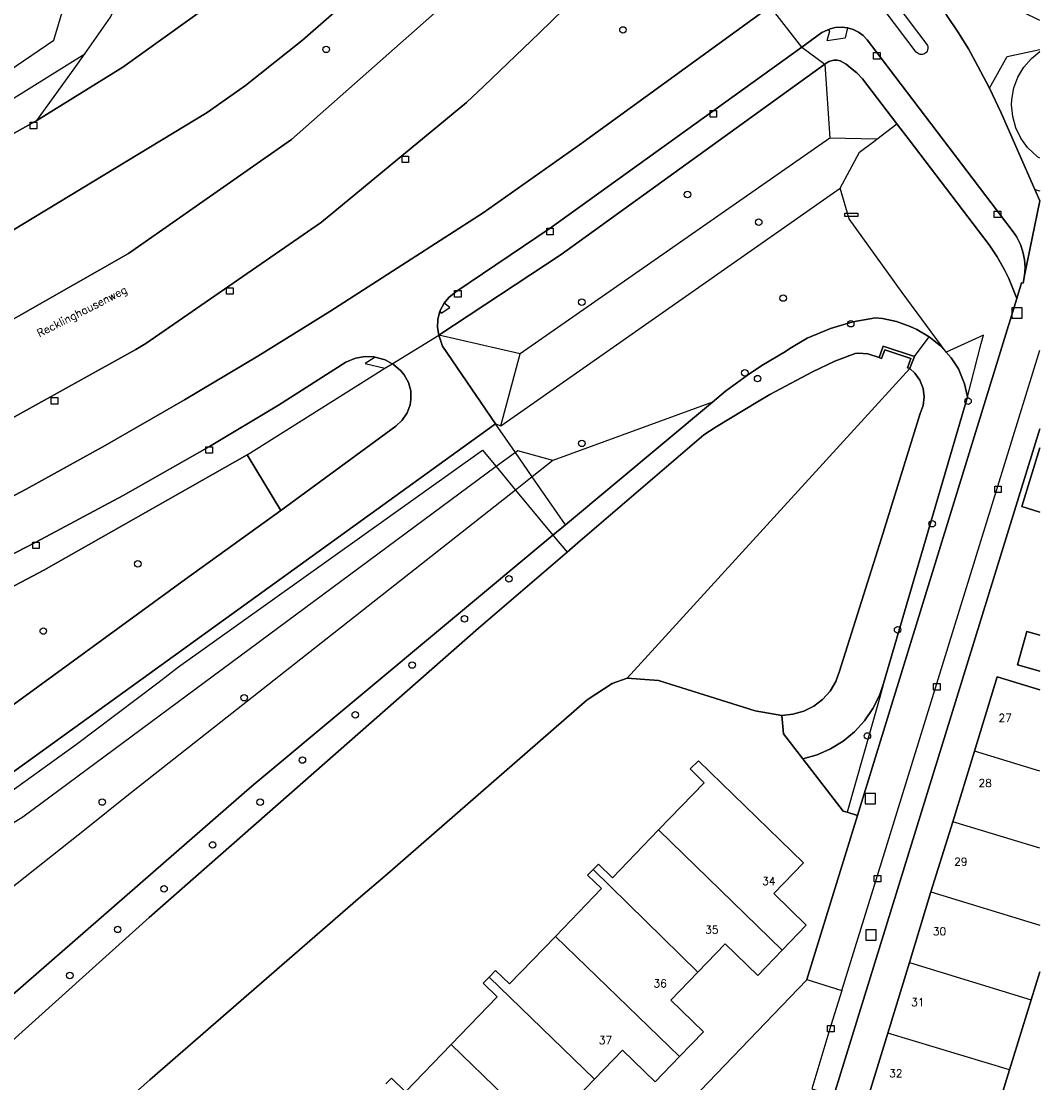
# Model space of a CAD drawing. Header units: metres. Extents: x 108000 to 109000, y 423000 to 423600.
# Tile 87 of 88: x 108922 to 109000, y 423475 to 423557. Entities that reach past the tile are written whole.
import ezdxf

# ---------------------------------------------------------------- set-up
doc = ezdxf.new("R2010")
doc.units = ezdxf.units.M
doc.header["$MEASUREMENT"] = 0
for name, color, linetype in [('Erf', 10, 'Continuous'), ('Fietspad', 10, 'Continuous'), ('groenvoorziening', 10, 'Continuous'), ('Hek', 10, 'Continuous'), ('Huisnummers', 10, 'Continuous'), ('inspectie- _rioolput', 10, 'Continuous'), ('kolk', 10, 'Continuous'), ('Muur', 10, 'Continuous'), ('oever_ slootkant', 10, 'Continuous'), ('Openbare_ruimtenaam', 10, 'Continuous'), ('pand', 10, 'Continuous'), ('rijbaan lokale weg', 10, 'Continuous'), ('vegetatieobject', 10, 'Continuous'), ('verklikker transportleiding', 10, 'Continuous'), ('Voetpad', 10, 'Continuous'), ('Walbescherming', 10, 'Continuous'), ('waterloop_ sloot', 10, 'Continuous'), ('Wegmarkering', 10, 'Continuous'), ('Woonerf', 10, 'Continuous')]:
    doc.layers.add(name, color=color, linetype=linetype)
doc.styles.get("Standard").update_dxf_attribs({"font": 'txt.shx'})

# ---------------------------------------------------------------- blocks, each defined once
blk = doc.blocks.new('308_ACAD_1_FMEBLOCK39')
at = {"layer": 'Erf', "color": 52, "true_color": 0xd2d200}
for points in [[(28.207, 44.845), (27.403, 45.092), (27.118, 45.181), (23.992, 49.203), (22.516, 51.14), (22.383, 52.546), (20.336, 52.89), (12.875, 55.234), (10.453, 55.421), (9.305, 55.015), (7.375, 53.734), (-8.211, 40.171), (-10.101, 38.579), (-26.32, 24.484), (-35.015, 16.796)], [(42.258, -9.201), (38.395, -21.817), (41.602, -27.523), (36.479, -30.152), (33.711, -24.089), (20.789, -20.096), (14.231, -18.057), (13.292, -17.723), (12.44, -17.206), (11.631, -16.61), (4.511, -9.295), (-2.777, -1.764), (-9.022, -1.66), (-9.075, 4.07), (-2.792, 3.978), (24.291, 32.141), (24.312, 32.209), (28.207, 44.845)]]:
    blk.add_lwpolyline(points, dxfattribs=at)
blk = doc.blocks.new('308_ACAD_1_FMEBLOCK40')
at = {"layer": 'Erf', "color": 52, "true_color": 0xd2d200}
for points in [[(7.932, 28.385), (2.425, 10.519), (-7.931, -22.971), (-7.81, -22.782), (-5.427, -23.5), (-3.779, -18.156), (-2.107, -12.719), (-0.451, -7.281), (1.221, -1.875), (2.893, 3.562), (4.651, 9.281), (7.932, 8.287)], [(7.932, -13.439), (7.276, -15.594), (5.604, -21), (3.838, -26.75), (-2.185, -24.906), (-2.292, -25.255), (7.932, -28.385)]]:
    blk.add_lwpolyline(points, dxfattribs=at)

msp = doc.modelspace()

# ---------------------------------------------------------------- linework, layer by layer
at = {"layer": 'Erf', "color": 52, "true_color": 0xd2d200}
for points in [[(109000, 423519.324), (108998.609, 423519.75), (109000, 423524.273)], [(109000, 423507.059), (108998.274, 423507.558), (108999.014, 423510.117), (109000, 423509.832)], [(108949.609, 423475.281), (108950.031, 423475.719), (108951.109, 423474.656), (108954.648, 423478.313), (108958.18, 423481.969), (108957.109, 423483.031), (108957.578, 423483.5), (108958.063, 423484), (108959.141, 423482.969), (108962.68, 423486.625), (108966.227, 423490.313), (108965.156, 423491.344), (108965.57, 423491.781), (108965.992, 423492.188), (108967.07, 423491.156), (108970.609, 423494.844), (108974.148, 423498.469), (108973.07, 423499.531), (108973.688, 423500.156), (108981.797, 423492.313), (108979.5, 423489.938), (108982.008, 423487.5), (108980.141, 423485.563), (108978.281, 423483.625), (108975.758, 423486.063), (108973.656, 423483.875), (108971.57, 423481.719), (108974.094, 423479.281), (108972.227, 423477.375)], [(108972.227, 423477.375), (108970.359, 423475.438), (108967.844, 423477.875), (108965.688, 423475.625), (108963.539, 423473.406)]]:
    msp.add_lwpolyline(points, dxfattribs=at)
at = {"layer": 'Fietspad', "color": 255}
for p, q in [((108981.662, 423555.144), (108979.229, 423558.259)), ((108950.098, 423530.749), (108953.679, 423532.939))]:
    msp.add_line(p, q, dxfattribs=at)
for points in [[(108979.229, 423558.259), (108964.529, 423547.619), (108957.109, 423542.379), (108945.288, 423534.771), (108939.733, 423531.336), (108934.083, 423527.958), (108927.975, 423524.445), (108921.895, 423521.093), (108914.823, 423517.363), (108907.601, 423513.73), (108900.517, 423510.327), (108893.43, 423507.068), (108885.766, 423503.708), (108878.217, 423500.558), (108871.643, 423497.966), (108865.06, 423495.55), (108860.461, 423493.966), (108855.838, 423492.459), (108853.7, 423491.845), (108845.408, 423489.167), (108839.192, 423487.277), (108831.028, 423485.008)], [(108991.3, 423555.349), (108991.343, 423555.269), (108991.371, 423555.182), (108991.383, 423555.092), (108991.379, 423555.002), (108991.359, 423554.913), (108991.323, 423554.829), (108991.273, 423554.754), (108991.211, 423554.688), (108991.137, 423554.634), (108991.055, 423554.594), (108990.968, 423554.57), (108990.877, 423554.561), (108990.787, 423554.569), (108990.699, 423554.592), (108990.616, 423554.631), (108990.542, 423554.684), (108990.479, 423554.749), (108988.019, 423557.996)], [(108988.827, 423558.609), (108991.3, 423555.349)], [(108981.662, 423555.144), (108983.2, 423556.25), (108983.603, 423556.444), (108983.837, 423556.545), (108984.233, 423556.646), (108984.76, 423556.679), (108985.179, 423556.631), (108985.627, 423556.498), (108986.029, 423556.294), (108986.388, 423556.023), (108986.685, 423555.702), (108987.447, 423554.719), (108996.747, 423542.498), (108998.099, 423540.705), (108998.232, 423540.49), (108998.505, 423539.943), (108998.705, 423539.365), (108998.827, 423538.766), (108998.87, 423538.156), (108998.833, 423537.545), (109000, 423543.283), (108999.612, 423544.166), (108997.018, 423550.071), (108996.116, 423551.965), (108995.229, 423553.66), (108994.497, 423555.007), (108993.695, 423556.314), (108992.826, 423557.577)], [(108953.679, 423532.939), (108953.582, 423533.546), (108953.609, 423534.159), (108953.775, 423534.784), (108954.11, 423535.422), (108954.457, 423535.848), (108955, 423536.279), (108962.259, 423541.179), (108981.662, 423555.144)], [(108858.314, 423455.109), (108857.882, 423455.689), (108857.633, 423456.217), (108857.459, 423456.92), (108857.439, 423457.143), (108857.487, 423457.798), (108857.692, 423458.421), (108857.796, 423458.62), (108858.19, 423459.145), (108858.699, 423459.559), (108876.139, 423470.509), (108905.938, 423489.147), (108909.658, 423491.53), (108913.358, 423493.999), (108916.552, 423496.209), (108919.7, 423498.464), (108958.059, 423526.119), (108953.959, 423532.099), (108953.679, 423532.939)], [(108833.782, 423481.496), (108838.493, 423482.84), (108840.868, 423483.57), (108853.857, 423487.729), (108866.709, 423491.993), (108871.941, 423493.843), (108873.51, 423494.43), (108878.702, 423496.486), (108894.569, 423503.157), (108899.529, 423505.32), (108901.685, 423506.315), (108906.571, 423508.696), (108922.639, 423517.009), (108929.366, 423520.586), (108936.008, 423524.361), (108941.321, 423527.56), (108946.534, 423530.861), (108947.279, 423531.169), (108948.015, 423531.294), (108948.669, 423531.265), (108949.543, 423531.046), (108950.098, 423530.749)], [(108950.098, 423530.749), (108950.201, 423530.694), (108950.769, 423530.209), (108951.023, 423529.901), (108951.348, 423529.308), (108951.524, 423528.656), (108951.542, 423527.981), (108951.478, 423527.587), (108951.247, 423526.952), (108950.874, 423526.389), (108950.379, 423525.929), (108941.509, 423519.449), (108934.159, 423514.139), (108917.557, 423502.064), (108912.479, 423498.479), (108909.244, 423496.272), (108906.079, 423494.169), (108873.569, 423474.079), (108854.279, 423462.268), (108853.477, 423461.92)]]:
    msp.add_lwpolyline(points, dxfattribs=at)
at = {"layer": 'groenvoorziening', "color": 3}
for p, q in [((108983.429, 423553.819), (108983.829, 423548.119)), ((108987.451, 423548.048), (108988.99, 423549.224)), ((108983.829, 423548.119), (108959.969, 423531.519)), ((108987.451, 423548.048), (108983.829, 423548.119)), ((108958.469, 423525.959), (108984.615, 423544.279)), ((108999.612, 423544.166), (109000, 423544.055)), ((108999.612, 423544.166), (109000, 423543.283)), ((108959.969, 423531.519), (108953.679, 423532.939)), ((108958.469, 423525.959), (108959.969, 423531.519)), ((108974.769, 423527.774), (108962.484, 423523.281)), ((108963.445, 423518.341), (108974.769, 423527.774)), ((108994.43, 423528.188), (108987.953, 423506.125)), ((108959.586, 423523.914), (108958.059, 423526.119)), ((108958.059, 423526.119), (108958.469, 423525.959)), ((108960.892, 423522.029), (108959.586, 423523.914)), ((108962.484, 423523.281), (108960.892, 423522.029)), ((108963.445, 423518.341), (108960.892, 423522.029))]:
    msp.add_line(p, q, dxfattribs=at)
for points in [[(108922.698, 423549.489), (108929.338, 423553.593), (108935.692, 423558.131), (108937.579, 423559.607), (108938.215, 423560.206), (108944.572, 423569.149), (108945.412, 423570.267), (108944.318, 423571.142), (108944.548, 423571.448), (108942.913, 423572.748), (108946.684, 423577.049), (108948.149, 423575.712), (108951.793, 423580.44), (108952.014, 423580.714), (108952.138, 423582.74), (108947.369, 423586.529), (108945.272, 423587.924), (108943.089, 423589.179), (108940.838, 423590.288), (108940.609, 423590.383)], [(108926.401, 423554.609), (108928.39, 423557.43), (108929.919, 423560.789), (108930.511, 423560.631), (108930.936, 423560.614), (108931.539, 423560.724), (108931.929, 423560.889), (108933.164, 423561.641), (108934.308, 423562.524), (108934.867, 423563.036), (108935.847, 423564.099), (108936.703, 423565.264), (108937.099, 423565.909), (108937.898, 423567.46), (108938.551, 423569.078), (108938.712, 423569.557), (108939.17, 423571.24), (108939.471, 423572.959), (108939.529, 423573.457), (108939.836, 423576.866), (108940.059, 423580.281), (108940.059, 423581.77), (108939.985, 423582.629), (108939.905, 423583.084)], [(108912.626, 423529.481), (108929.784, 423539.244), (108942.347, 423548.03), (108957.786, 423561.666), (108958.84, 423562.708), (108961.627, 423565.639), (108965.571, 423569.461), (108960.849, 423573.279), (108957.393, 423569.647), (108953.956, 423565.945), (108950.769, 423562.611), (108947.443, 423559.411), (108943.178, 423555.67), (108938.779, 423552.189), (108935.829, 423550.086), (108919.926, 423540.467)], [(108976.033, 423560.858), (108970.769, 423565.139), (108969.729, 423564.269), (108968.914, 423563.516), (108961.455, 423556.246), (108957.167, 423552.133), (108955.817, 423550.876), (108944.637, 423541.641), (108931.099, 423532.311), (108930.349, 423531.839), (108916.751, 423524.321), (108908.938, 423520.502), (108902.838, 423517.584), (108895.116, 423514.107), (108885.5, 423509.679), (108885.549, 423509.309), (108868.719, 423502.009), (108855.099, 423496.469), (108844.459, 423492.429)], [(108916.489, 423550.549), (108924.009, 423555.659), (108926.609, 423564.389)], [(109000, 423557.178), (108991, 423561.639), (108990.862, 423561.684), (108990.714, 423561.683), (108990.571, 423561.633), (108990.45, 423561.539), (108990.344, 423561.382), (108990.292, 423561.204), (108990.297, 423561.015), (108990.353, 423560.816), (108992.618, 423557.858), (108992.826, 423557.577), (108993.695, 423556.314), (108994.497, 423555.007), (108995.229, 423553.66), (108996.116, 423551.965)], [(108849.197, 423490.904), (108855.619, 423492.789), (108855.838, 423492.459), (108860.461, 423493.966), (108865.06, 423495.55), (108871.643, 423497.966), (108878.217, 423500.558), (108885.766, 423503.708), (108893.43, 423507.068), (108900.517, 423510.327), (108907.601, 423513.73), (108914.823, 423517.363), (108921.895, 423521.093), (108927.975, 423524.445), (108934.083, 423527.958), (108939.733, 423531.336), (108945.288, 423534.771), (108957.109, 423542.379), (108964.529, 423547.619), (108979.229, 423558.259), (108978.004, 423559.255)], [(108831.223, 423512.703), (108836.393, 423515.116), (108842.76, 423517.948), (108845.363, 423519.214), (108853.375, 423522.873), (108856.206, 423524.191), (108861.008, 423525.405), (108867.92, 423526.83), (108871.033, 423527.569), (108876.256, 423529.363), (108882.67, 423531.737), (108894.278, 423536.751), (108900.082, 423539.495), (108909.56, 423544.493), (108919.374, 423550.245), (108926.401, 423554.609)], [(108922.698, 423549.489), (108925.594, 423553.464), (108926.401, 423554.609)], [(108996.116, 423551.965), (108997.476, 423554.416), (109000, 423554.943)], [(109000, 423546.577), (108999.825, 423546.693), (108999.059, 423547.404), (108998.535, 423548.126), (108998.149, 423548.93), (108997.912, 423549.79), (108997.831, 423550.687), (108997.85, 423551.111), (108998.006, 423551.989), (108998.317, 423552.825), (108998.771, 423553.593), (108999.356, 423554.267), (109000, 423554.788)], [(108983.429, 423553.819), (108963.129, 423539.159), (108953.679, 423532.939)], [(108988.99, 423549.224), (108986.342, 423552.691), (108985.909, 423553.149), (108985.421, 423553.548), (108985.084, 423553.829), (108984.619, 423554.069), (108984.374, 423554.138), (108984.12, 423554.129), (108983.756, 423554.016), (108983.429, 423553.819)], [(108996.116, 423551.965), (108997.018, 423550.071), (108999.612, 423544.166)], [(108831.223, 423512.703), (108833.599, 423513.12), (108837.748, 423514.034), (108841.43, 423515.017), (108851.129, 423517.739), (108851.359, 423517.219), (108858.577, 423519.758), (108865.674, 423522.408), (108873.318, 423525.439), (108880.963, 423528.656), (108888.032, 423531.781), (108895.184, 423535.077), (108902.13, 423538.443), (108909.054, 423542.003), (108915.931, 423545.709), (108922.698, 423549.489)], [(108985.145, 423496.202), (108985.949, 423495.954), (108998.234, 423535.77), (108997.605, 423537.314), (108997.275, 423537.988), (108996.717, 423538.977), (108996.099, 423539.91), (108989.925, 423548), (108988.99, 423549.224)], [(108984.615, 423544.279), (108986.099, 423547.048), (108987.323, 423547.951), (108987.451, 423548.048)], [(108992.786, 423531.645), (108989.403, 423536.23), (108985.312, 423541.895), (108984.615, 423544.279)], [(108974.769, 423527.774), (108975.792, 423528.626), (108977.477, 423529.875), (108978.592, 423530.623), (108980.414, 423531.688), (108980.741, 423531.914), (108982.086, 423532.719), (108983.883, 423533.469), (108985.586, 423533.969), (108987.336, 423534.281), (108987.891, 423534.228), (108988.971, 423534.003), (108990.008, 423533.625), (108990.533, 423533.387), (108991.488, 423532.822), (108992.352, 423532.125), (108992.786, 423531.645)], [(108953.679, 423532.939), (108953.959, 423532.099), (108958.059, 423526.119)], [(108994.43, 423528.188), (108995.475, 423532.309), (108995.657, 423532.946), (108995.058, 423532.674), (108992.786, 423531.645)], [(108992.786, 423531.645), (108993.179, 423531.211), (108993.727, 423530.344), (108994.204, 423529.193), (108994.43, 423528.188)], [(108958.059, 423526.119), (108919.7, 423498.464), (108916.552, 423496.209), (108913.358, 423493.999), (108909.658, 423491.53), (108905.938, 423489.147), (108876.139, 423470.509), (108858.699, 423459.559), (108858.19, 423459.145), (108857.796, 423458.62), (108857.692, 423458.421), (108857.487, 423457.798), (108857.439, 423457.143), (108857.459, 423456.92), (108857.633, 423456.217), (108857.882, 423455.689), (108858.314, 423455.109), (108858.75, 423454.719), (108862.481, 423451.682), (108863.464, 423450.864)], [(108959.586, 423523.914), (108958.108, 423522.82), (108921.619, 423495.819), (108907.119, 423486.85), (108877.329, 423468.229), (108863.339, 423458.169), (108862.844, 423457.443), (108862.516, 423456.716), (108862.299, 423455.864), (108862.239, 423455.069), (108862.326, 423454.196), (108862.527, 423453.471), (108862.897, 423452.684), (108863.329, 423452.059), (108864.424, 423451.123)], [(108909.244, 423496.272), (108912.479, 423498.479), (108917.557, 423502.064), (108934.159, 423514.139), (108941.509, 423519.449), (108938.919, 423523.739), (108923.236, 423514.846), (108916.564, 423511.327), (108912.571, 423509.322)], [(108962.484, 423523.281), (108959.769, 423524.049), (108959.586, 423523.914)], [(108960.892, 423522.029), (108959.603, 423521.015), (108929.633, 423497.438), (108926.636, 423495.02), (108919.051, 423489.046), (108911.367, 423483.198), (108903.587, 423477.48), (108895.711, 423471.895)], [(108903.203, 423466.812), (108939.289, 423498.219), (108962.483, 423517.54), (108963.445, 423518.341)], [(108987.953, 423506.125), (108987.638, 423505.199), (108987.134, 423504.177), (108986.492, 423503.236), (108985.725, 423502.394), (108984.847, 423501.668), (108983.876, 423501.071), (108982.832, 423500.616), (108981.734, 423500.312), (108984.86, 423496.29), (108985.145, 423496.202)], [(108987.953, 423506.125), (108987.677, 423505.052), (108985.145, 423496.202)]]:
    msp.add_lwpolyline(points, dxfattribs=at)
at = {"layer": 'Hek', "color": 30}
msp.add_lwpolyline([(108864.424, 423451.123), (108864.522, 423451.255), (108862.897, 423452.684), (108859.051, 423456.066), (108858.743, 423458.165), (108864.213, 423461.956), (108906.351, 423488.077), (108912.926, 423492.414), (108919.387, 423496.868), (108925.755, 423501.453), (108932.029, 423506.167), (108933.624, 423507.397), (108957.054, 423524.092), (108958.108, 423522.82), (108959.603, 423521.015), (108962.483, 423517.54), (108963.568, 423516.229)], dxfattribs=at)
at = {"layer": 'inspectie- _rioolput', "color": 30}
for p, q in [((108998.651, 423535.052), (108997.851, 423535.052)), ((108997.851, 423535.052), (108997.851, 423534.252)), ((108998.651, 423534.252), (108998.651, 423535.052)), ((108997.851, 423534.252), (108998.651, 423534.252)), ((108987.332, 423497.649), (108986.532, 423497.649)), ((108986.532, 423497.649), (108986.532, 423496.849)), ((108987.332, 423496.849), (108987.332, 423497.649)), ((108986.532, 423496.849), (108987.332, 423496.849)), ((108987.385, 423487.137), (108986.585, 423487.137)), ((108986.585, 423487.137), (108986.585, 423486.337)), ((108987.385, 423486.337), (108987.385, 423487.137)), ((108986.585, 423486.337), (108987.385, 423486.337))]:
    msp.add_line(p, q, dxfattribs=at)
at = {"layer": 'kolk', "color": 30, "true_color": 0xf07a00}
for p, q in [((108987.197, 423554.219), (108987.197, 423554.719)), ((108987.197, 423554.719), (108987.697, 423554.719)), ((108987.697, 423554.719), (108987.697, 423554.219)), ((108987.697, 423554.219), (108987.197, 423554.219)), ((108974.598, 423549.74), (108974.598, 423550.24)), ((108974.598, 423550.24), (108975.098, 423550.24)), ((108975.098, 423549.74), (108974.598, 423549.74)), ((108975.098, 423550.24), (108975.098, 423549.74)), ((108922.201, 423548.851), (108922.201, 423549.351)), ((108922.201, 423549.351), (108922.701, 423549.351)), ((108922.701, 423548.851), (108922.201, 423548.851)), ((108922.701, 423549.351), (108922.701, 423548.851)), ((108950.852, 423546.239), (108950.852, 423546.739)), ((108950.852, 423546.739), (108951.352, 423546.739)), ((108951.352, 423546.739), (108951.352, 423546.239)), ((108951.352, 423546.239), (108950.852, 423546.239)), ((108996.497, 423541.998), (108996.497, 423542.498)), ((108996.497, 423542.498), (108996.997, 423542.498)), ((108996.997, 423542.498), (108996.997, 423541.998)), ((108996.997, 423541.998), (108996.497, 423541.998)), ((108962.009, 423540.679), (108962.009, 423541.179)), ((108962.009, 423541.179), (108962.509, 423541.179)), ((108962.509, 423540.679), (108962.009, 423540.679)), ((108962.509, 423541.179), (108962.509, 423540.679)), ((108937.332, 423536.096), (108937.332, 423536.596)), ((108937.332, 423536.596), (108937.832, 423536.596)), ((108937.832, 423536.596), (108937.832, 423536.096)), ((108937.832, 423536.096), (108937.332, 423536.096)), ((108954.899, 423535.88), (108954.899, 423536.38)), ((108954.899, 423536.38), (108955.399, 423536.38)), ((108955.399, 423535.88), (108954.899, 423535.88)), ((108955.399, 423536.38), (108955.399, 423535.88)), ((108923.818, 423527.635), (108923.818, 423528.135)), ((108923.818, 423528.135), (108924.318, 423528.135)), ((108924.318, 423527.635), (108923.818, 423527.635)), ((108924.318, 423528.135), (108924.318, 423527.635)), ((108935.738, 423523.85), (108935.738, 423524.35)), ((108935.738, 423524.35), (108936.238, 423524.35)), ((108936.238, 423524.35), (108936.238, 423523.85)), ((108936.238, 423523.85), (108935.738, 423523.85)), ((108996.524, 423520.816), (108996.524, 423521.316)), ((108996.524, 423521.316), (108997.024, 423521.316)), ((108997.024, 423521.316), (108997.024, 423520.816)), ((108997.024, 423520.816), (108996.524, 423520.816)), ((108922.389, 423516.509), (108922.389, 423517.009)), ((108922.389, 423517.009), (108922.889, 423517.009)), ((108922.889, 423517.009), (108922.889, 423516.509)), ((108922.889, 423516.509), (108922.389, 423516.509)), ((108991.812, 423505.614), (108991.812, 423506.114)), ((108991.812, 423506.114), (108992.312, 423506.114)), ((108992.312, 423505.614), (108991.812, 423505.614)), ((108992.312, 423506.114), (108992.312, 423505.614)), ((108987.25, 423490.828), (108987.25, 423491.328)), ((108987.25, 423491.328), (108987.75, 423491.328)), ((108987.75, 423490.828), (108987.25, 423490.828)), ((108987.75, 423491.328), (108987.75, 423490.828)), ((108983.653, 423479.276), (108983.653, 423479.776)), ((108983.653, 423479.776), (108984.153, 423479.776)), ((108984.153, 423479.776), (108984.153, 423479.276)), ((108984.153, 423479.276), (108983.653, 423479.276))]:
    msp.add_line(p, q, dxfattribs=at)
at = {"layer": 'Muur', "color": 12, "true_color": 0xd20000}
msp.add_lwpolyline([(108987.625, 423531.219), (108987.805, 423531.156), (108988.047, 423531.812), (108990.07, 423531.156), (108989.797, 423530.438), (108989.984, 423530.375), (108990.049, 423530.54), (108990.352, 423531.312), (108987.938, 423532.094), (108987.625, 423531.219)], dxfattribs=at)
at = {"layer": 'oever_ slootkant', "color": 92, "true_color": 0x00c300}
msp.add_line((108990.352, 423531.312), (108991.488, 423532.822), dxfattribs=at)
for points in [[(108991.488, 423532.822), (108990.533, 423533.387), (108990.008, 423533.625), (108988.971, 423534.003), (108987.891, 423534.228), (108987.336, 423534.281), (108985.586, 423533.969), (108983.883, 423533.469), (108982.086, 423532.719), (108980.741, 423531.914), (108980.414, 423531.688), (108978.592, 423530.623), (108977.477, 423529.875), (108975.792, 423528.626), (108974.769, 423527.774), (108963.445, 423518.341), (108962.483, 423517.54), (108939.289, 423498.219), (108903.203, 423466.812)], [(108990.352, 423531.312), (108990.049, 423530.54), (108989.984, 423530.375), (108990.38, 423530.013), (108990.761, 423529.469), (108991.003, 423528.85), (108991.089, 423528.191), (108991.017, 423527.53), (108990.789, 423526.906), (108987.812, 423517.312), (108984.578, 423507.062), (108984.28, 423506.271), (108983.834, 423505.535), (108983.259, 423504.894), (108982.576, 423504.369), (108981.808, 423503.98), (108980.982, 423503.74), (108980.125, 423503.656), (108980.258, 423502.25), (108981.734, 423500.312), (108982.832, 423500.616), (108983.876, 423501.071), (108984.847, 423501.668), (108985.725, 423502.394), (108986.492, 423503.236), (108987.134, 423504.177), (108987.638, 423505.199), (108987.953, 423506.125), (108994.43, 423528.188), (108994.204, 423529.193), (108993.727, 423530.344), (108993.179, 423531.211), (108992.786, 423531.645), (108992.352, 423532.125), (108991.488, 423532.822)], [(108908.422, 423467.469), (108931.367, 423488.094), (108956.75, 423510.375), (108963.568, 423516.229), (108964.408, 423516.951), (108974.109, 423525.281), (108975.052, 423525.888), (108978.234, 423527.812), (108979.207, 423528.369), (108982.484, 423530.125), (108984.211, 423530.938), (108985.773, 423531.531), (108986.019, 423531.55), (108986.75, 423531.5), (108987.625, 423531.219), (108987.938, 423532.094), (108990.352, 423531.312)]]:
    msp.add_lwpolyline(points, dxfattribs=at)
at = {"layer": 'pand', "color": 1}
for p, q in [((108994.961, 423500.906), (108993.289, 423495.469)), ((109000, 423499.362), (108994.961, 423500.906)), ((108993.289, 423495.469), (108991.617, 423490.063)), ((109000, 423493.435), (108993.289, 423495.469)), ((108980.141, 423485.563), (108970.609, 423494.844)), ((108965.57, 423491.781), (108973.656, 423483.875)), ((108991.617, 423490.063), (108989.961, 423484.625)), ((108991.617, 423490.063), (109000, 423487.494)), ((108972.227, 423477.375), (108962.68, 423486.625)), ((108989.961, 423484.625), (108988.289, 423479.188)), ((108989.961, 423484.625), (108999.344, 423481.75)), ((108957.578, 423483.5), (108965.688, 423475.625)), ((108999.344, 423481.75), (109000, 423483.904)), ((108997.672, 423476.344), (108999.344, 423481.75)), ((108997.672, 423476.344), (108988.289, 423479.188)), ((108954.648, 423478.313), (108964.203, 423469.063))]:
    msp.add_line(p, q, dxfattribs=at)
for points in [[(109000, 423524.273), (108998.609, 423519.75), (109000, 423519.324)], [(109000, 423509.832), (108999.014, 423510.117), (108998.274, 423507.558), (109000, 423507.059)], [(109000, 423505.631), (108996.719, 423506.625), (108994.961, 423500.906)], [(108980.141, 423485.563), (108982.008, 423487.5), (108979.5, 423489.938), (108981.797, 423492.313), (108973.688, 423500.156), (108973.07, 423499.531), (108974.148, 423498.469), (108970.609, 423494.844)], [(108970.609, 423494.844), (108967.07, 423491.156), (108965.992, 423492.188), (108965.57, 423491.781)], [(108965.57, 423491.781), (108965.156, 423491.344), (108966.227, 423490.313), (108962.68, 423486.625)], [(108962.68, 423486.625), (108959.141, 423482.969), (108958.063, 423484), (108957.578, 423483.5)], [(108973.656, 423483.875), (108975.758, 423486.063), (108978.281, 423483.625), (108980.141, 423485.563)], [(108957.578, 423483.5), (108957.109, 423483.031), (108958.18, 423481.969), (108954.648, 423478.313)], [(108972.227, 423477.375), (108974.094, 423479.281), (108971.57, 423481.719), (108973.656, 423483.875)], [(108988.289, 423479.188), (108986.641, 423473.844), (108984.258, 423474.562), (108983.25, 423471.281), (108983.278, 423471.273), (108988.992, 423469.531), (108989.634, 423471.624), (108989.776, 423472.089), (108989.883, 423472.438), (108995.906, 423470.594), (108997.672, 423476.344)], [(108954.648, 423478.313), (108951.109, 423474.656), (108950.031, 423475.719), (108949.609, 423475.281)], [(108965.688, 423475.625), (108967.844, 423477.875), (108970.359, 423475.438), (108972.227, 423477.375)], [(108964.203, 423469.063), (108966.063, 423470.969), (108963.539, 423473.406), (108965.688, 423475.625)]]:
    msp.add_lwpolyline(points, dxfattribs=at)
at = {"layer": 'rijbaan lokale weg', "color": 255}
for points in [[(108952.856, 423579.523), (108945.412, 423570.267), (108944.572, 423569.149), (108938.215, 423560.206), (108937.579, 423559.607), (108935.692, 423558.131), (108929.338, 423553.593), (108922.698, 423549.489), (108915.931, 423545.709), (108909.054, 423542.003), (108902.13, 423538.443), (108895.184, 423535.077), (108888.032, 423531.781), (108880.963, 423528.656), (108873.318, 423525.439), (108865.674, 423522.408), (108858.577, 423519.758), (108851.359, 423517.219), (108844.083, 423514.867), (108837.139, 423512.729), (108830.155, 423510.716), (108823.139, 423508.839), (108815.606, 423506.976), (108810.215, 423505.746)], [(108814.614, 423500.105), (108824.64, 423502.537), (108831.947, 423504.432), (108839.159, 423506.48), (108845.538, 423508.439), (108851.886, 423510.531), (108876.939, 423519.369), (108888.723, 423524.945), (108912.85, 423536.709), (108919.926, 423540.467), (108935.829, 423550.086), (108938.779, 423552.189), (108943.178, 423555.67), (108947.443, 423559.411), (108950.769, 423562.611), (108953.956, 423565.945), (108957.393, 423569.647), (108960.849, 423573.279)], [(108965.571, 423569.461), (108961.627, 423565.639), (108958.84, 423562.708), (108957.786, 423561.666), (108942.347, 423548.03), (108929.784, 423539.244), (108912.626, 423529.481), (108892.658, 423520.127), (108878.222, 423513.886), (108872.199, 423511.629), (108859.318, 423506.685), (108854.099, 423504.909), (108848.829, 423503.25), (108842.368, 423501.287), (108835.94, 423499.415), (108827.899, 423497.179), (108822.579, 423495.779), (108818.749, 423494.8)], [(108823.107, 423489.211), (108829.944, 423491.006), (108838.199, 423493.3), (108845.434, 423495.414), (108852.639, 423497.619), (108866.919, 423502.609), (108885.5, 423509.679), (108895.116, 423514.107), (108902.838, 423517.584), (108908.938, 423520.502), (108916.751, 423524.321), (108930.349, 423531.839), (108931.099, 423532.311), (108944.637, 423541.641), (108955.817, 423550.876), (108957.167, 423552.133), (108961.455, 423556.246), (108968.914, 423563.516), (108969.729, 423564.269), (108970.769, 423565.139)]]:
    msp.add_lwpolyline(points, dxfattribs=at)
at = {"layer": 'vegetatieobject', "color": 3}
for centre in [(108967.879, 423556.459), (108945.009, 423554.959), (108972.849, 423543.779), (108978.339, 423541.649), (108980.222, 423535.804), (108964.713, 423535.494), (108985.432, 423533.826), (108977.269, 423530.041), (108978.255, 423529.598), (108994.471, 423527.864), (108964.713, 423524.612), (108991.704, 423518.425), (108930.494, 423515.333), (108959.094, 423514.176), (108955.659, 423511.095), (108923.208, 423510.158), (108989.047, 423510.254), (108951.633, 423507.539), (108938.69, 423505.021), (108947.251, 423503.707), (108986.714, 423502.075), (108943.173, 423500.22), (108927.753, 423496.983), (108939.924, 423496.975), (108936.258, 423493.676), (108932.511, 423490.303), (108928.939, 423487.173), (108925.248, 423483.625)]:
    msp.add_circle(centre, 0.25, dxfattribs=at)
at = {"layer": 'verklikker transportleiding', "color": 32, "true_color": 0xe17500}
msp.add_lwpolyline([(108984.97, 423542.342), (108985.97, 423542.342), (108985.97, 423542.092), (108984.97, 423542.092), (108984.97, 423542.342)], dxfattribs=at)
at = {"layer": 'Voetpad', "color": 255}
for p, q in [((108981.662, 423555.144), (108983.429, 423553.819)), ((108954.11, 423535.422), (108953.775, 423534.784)), ((108938.919, 423523.739), (108949.518, 423530.393)), ((108949.518, 423530.393), (108950.098, 423530.749))]:
    msp.add_line(p, q, dxfattribs=at)
for points in [[(108983.429, 423553.819), (108983.756, 423554.016), (108984.12, 423554.129), (108984.374, 423554.138), (108984.619, 423554.069), (108985.084, 423553.829), (108985.421, 423553.548), (108985.909, 423553.149), (108986.342, 423552.691), (108988.99, 423549.224), (108989.925, 423548), (108996.099, 423539.91), (108996.717, 423538.977), (108997.275, 423537.988), (108997.605, 423537.314), (108998.234, 423535.77), (108998.604, 423536.974), (108998.717, 423536.945), (108998.833, 423537.545), (108998.87, 423538.156), (108998.827, 423538.766), (108998.705, 423539.365), (108998.505, 423539.943), (108998.232, 423540.49), (108998.099, 423540.705), (108996.747, 423542.498), (108987.447, 423554.719), (108986.685, 423555.702), (108986.388, 423556.023), (108986.029, 423556.294), (108985.627, 423556.498), (108985.179, 423556.631), (108984.76, 423556.679), (108984.233, 423556.646), (108983.837, 423556.545), (108983.603, 423556.444), (108983.2, 423556.25), (108981.662, 423555.144)], [(108981.662, 423555.144), (108962.259, 423541.179), (108955, 423536.279), (108954.457, 423535.848), (108954.11, 423535.422)], [(108953.775, 423534.784), (108953.609, 423534.159), (108953.582, 423533.546), (108953.679, 423532.939), (108963.129, 423539.159), (108983.429, 423553.819)], [(108953.775, 423534.784), (108953.88, 423534.638), (108954.543, 423535.07), (108954.11, 423535.422)], [(108948.669, 423531.265), (108948.015, 423531.294), (108947.279, 423531.169), (108946.534, 423530.861), (108941.321, 423527.56), (108936.008, 423524.361), (108929.366, 423520.586), (108922.639, 423517.009), (108906.571, 423508.696), (108901.685, 423506.315), (108899.529, 423505.32), (108894.569, 423503.157), (108878.702, 423496.486), (108873.51, 423494.43), (108871.941, 423493.843), (108866.709, 423491.993), (108853.857, 423487.729), (108840.868, 423483.57), (108838.493, 423482.84), (108833.782, 423481.496), (108833.375, 423481.38), (108829.917, 423480.477)], [(108948.669, 423531.265), (108948.708, 423531.201), (108948.003, 423530.764), (108949.518, 423530.393)], [(108950.098, 423530.749), (108949.543, 423531.046), (108948.669, 423531.265)], [(108938.919, 423523.739), (108941.509, 423519.449), (108950.379, 423525.929), (108950.874, 423526.389), (108951.247, 423526.952), (108951.478, 423527.587), (108951.542, 423527.981), (108951.524, 423528.656), (108951.348, 423529.308), (108951.023, 423529.901), (108950.769, 423530.209), (108950.201, 423530.694), (108950.098, 423530.749)], [(108831.264, 423478.746), (108834.714, 423479.673), (108835.125, 423479.783), (108841.399, 423481.539), (108847.49, 423483.364), (108853.534, 423485.272), (108862.645, 423488.335), (108871.659, 423491.589), (108876.353, 423493.303), (108881, 423495.139), (108888.192, 423498.143), (108895.336, 423501.223), (108902.561, 423504.481), (108909.75, 423507.905), (108912.571, 423509.322), (108916.564, 423511.327), (108923.236, 423514.846), (108938.919, 423523.739)]]:
    msp.add_lwpolyline(points, dxfattribs=at)
at = {"layer": 'Walbescherming', "color": 255}
msp.add_lwpolyline([(108980.125, 423503.656), (108980.982, 423503.74), (108981.808, 423503.98), (108982.576, 423504.369), (108983.259, 423504.894), (108983.834, 423505.535), (108984.28, 423506.271), (108984.578, 423507.062), (108987.812, 423517.312), (108990.789, 423526.906), (108991.017, 423527.53), (108991.089, 423528.191), (108991.003, 423528.85), (108990.761, 423529.469), (108990.38, 423530.013), (108989.984, 423530.375)], dxfattribs=at)
at = {"layer": 'waterloop_ sloot', "color": 5}
msp.add_line((108968.195, 423506.531), (108989.984, 423530.375), dxfattribs=at)
for points in [[(108989.984, 423530.375), (108989.797, 423530.438), (108990.07, 423531.156), (108988.047, 423531.812), (108987.805, 423531.156), (108987.625, 423531.219), (108986.75, 423531.5), (108986.019, 423531.55), (108985.773, 423531.531), (108984.211, 423530.938), (108982.484, 423530.125), (108979.207, 423528.369), (108978.234, 423527.812), (108975.052, 423525.888), (108974.109, 423525.281), (108964.408, 423516.951), (108963.568, 423516.229), (108956.75, 423510.375), (108931.367, 423488.094), (108908.422, 423467.469)], [(108968.195, 423506.531), (108970.617, 423506.344), (108978.078, 423504), (108980.125, 423503.656), (108980.982, 423503.74), (108981.808, 423503.98), (108982.576, 423504.369), (108983.259, 423504.894), (108983.834, 423505.535), (108984.28, 423506.271), (108984.578, 423507.062), (108987.812, 423517.312), (108990.789, 423526.906), (108991.017, 423527.53), (108991.089, 423528.191), (108991.003, 423528.85), (108990.761, 423529.469), (108990.38, 423530.013), (108989.984, 423530.375)], [(108922.727, 423467.906), (108931.422, 423475.594), (108947.641, 423489.688), (108949.531, 423491.281), (108965.117, 423504.844), (108967.047, 423506.125), (108968.195, 423506.531)]]:
    msp.add_lwpolyline(points, dxfattribs=at)
at = {"layer": 'Wegmarkering', "color": 255}
for p in [(108985.179, 423556.631), (108983.628, 423555.636)]:
    msp.add_line(p, (108985.009, 423555.856), dxfattribs=at)
msp.add_lwpolyline([(108983.628, 423555.636), (108983.813, 423556.388), (108983.603, 423556.444)], dxfattribs=at)
at = {"layer": 'Woonerf', "color": 52, "true_color": 0xd2d200}
msp.add_line((108982.054, 423483.319), (108984.734, 423482.464), dxfattribs=at)
for points in [[(109000, 423543.283), (108998.833, 423537.545), (108998.717, 423536.945), (108998.604, 423536.974), (108998.234, 423535.77), (108985.949, 423495.954), (108982.054, 423483.319)], [(108984.734, 423482.464), (108987.5, 423491.328), (108992.062, 423506.114), (108996.774, 423521.316), (109000, 423531.802)], [(108984.137, 423474.373), (108994.493, 423507.863), (109000, 423525.728)], [(108982.054, 423483.319), (108982.033, 423483.251), (108954.95, 423455.088), (108948.667, 423455.18), (108948.72, 423449.449), (108954.965, 423449.346), (108962.253, 423441.815), (108969.373, 423434.5), (108970.182, 423433.904), (108971.034, 423433.387), (108971.973, 423433.052), (108978.531, 423431.013), (108991.453, 423427.021), (108994.221, 423420.958), (108999.344, 423423.587), (108996.137, 423429.293), (109000, 423441.908)], [(108984.734, 423482.464), (108983.903, 423479.776), (108982.443, 423474.9), (108984.137, 423474.373)]]:
    msp.add_lwpolyline(points, dxfattribs=at)

# ---------------------------------------------------------------- block references
at = {"layer": 'Erf', "color": 52, "true_color": 0xd2d200}
for name, p in [('308_ACAD_1_FMEBLOCK40', (108992.068, 423497.344)), ('308_ACAD_1_FMEBLOCK39', (108957.742, 423451.11))]:
    msp.add_blockref(name, p, dxfattribs=at)

# ---------------------------------------------------------------- texts
at = {"layer": 'Huisnummers', "color": 255}
for s, p in [('27', (108996.817, 423503.167)), ('28', (108995.274, 423498.149)), ('29', (108993.412, 423492.091)), ('34', (108978.607, 423490.593)), ('35', (108974.219, 423486.847)), ('30', (108991.764, 423486.729)), ('36', (108970.23, 423482.708)), ('31', (108990.084, 423481.265)), ('37', (108966.018, 423478.339)), ('32', (108988.401, 423475.793))]:
    msp.add_text(s, height=0.6, dxfattribs=at).set_placement(p)
at = {"layer": 'Openbare_ruimtenaam', "color": 255}
msp.add_text('Recklinghausenweg', height=0.6, rotation=27, dxfattribs=at).set_placement((108922.904, 423532.777))

doc.saveas('drawing.dxf')
